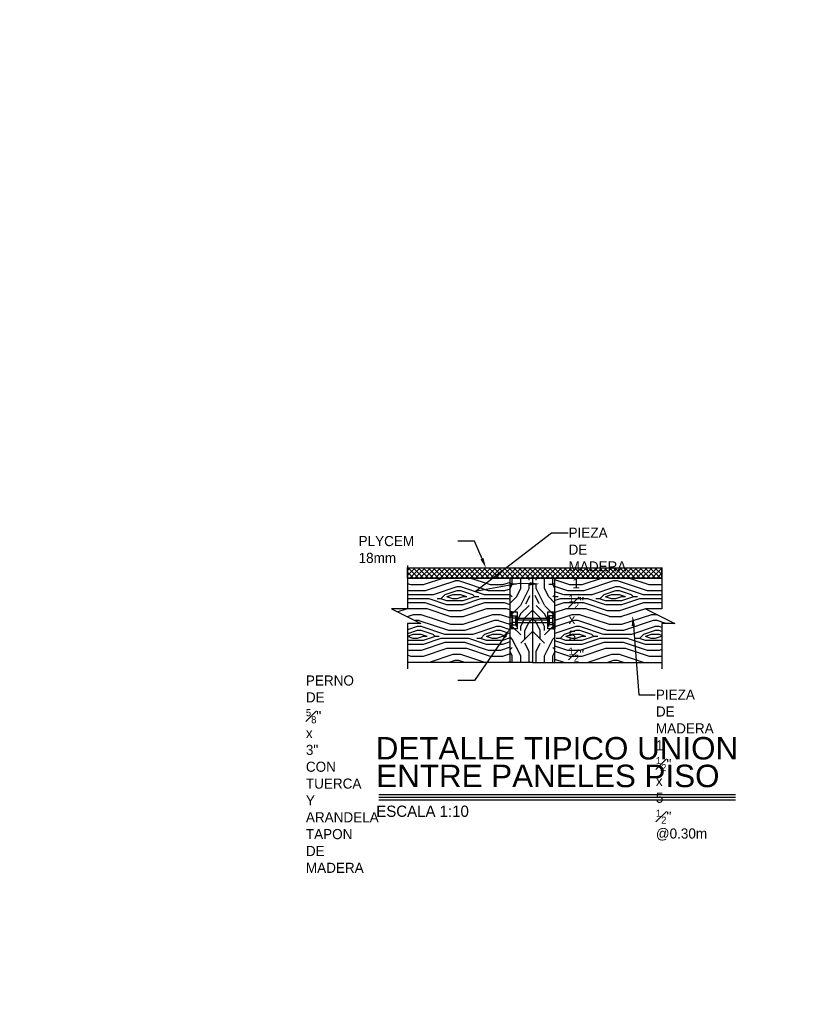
# Model space of a CAD drawing. Header units: millimetres. Extents: x 19443 to 19711, y 4351 to 4752.
# Tile 34 of 256: x 19466.36 to 19467.78, y 4518.45 to 4520.21. Entities that reach past the tile are written whole.
import ezdxf
from ezdxf import colors
from ezdxf.entities.mleader import LeaderData, LeaderLine
from ezdxf.enums import TextEntityAlignment as Align
from ezdxf.math import Vec2, Vec3

# ---------------------------------------------------------------- set-up
doc = ezdxf.new("R2010")
doc.units = ezdxf.units.MM
doc.linetypes.add('HIDDEN2', pattern=[4.7625, 3.175, -1.5875])
for name, color, linetype in [('0 @ 0.1', 7, 'Continuous'), ('01', 1, 'Continuous'), ('1', 1, 'Continuous'), ('2', 2, 'Continuous'), ('4', 4, 'Continuous'), ('8', 8, 'Continuous'), ('cotas', 1, 'Continuous'), ('cotas @ 500', 1, 'Continuous'), ('SectionCutEdges', 7, 'Continuous'), ('TEXTOS TITULOS @ 0.1', 3, 'Continuous'), ('W COTAS', 1, 'Continuous')]:
    doc.layers.add(name, color=color, linetype=linetype)
doc.styles.add('century gothic', font='GOTHIC.TTF')
doc.styles.add('NOTAS', font='GOTHIC.TTF')
doc.styles.add('SMCtitulos', font='sanss___.ttf')
doc.dimstyles.new('ANOTATIVE 100 SMCONSTRUCCIONES', dxfattribs={"dimscale": 0, "dimtxt": 0.18, "dimasz": 0.15, "dimexe": 0.18, "dimexo": 0.09, "dimgap": 0.1, "dimtad": 1, "dimzin": 0, "dimdsep": 46, "dimtxsty": 'century gothic', "dimblk1": 'FLECHA1', "dimblk2": 'FLECHA1', "dimsah": 1, "dimcen": 0.18, "dimdle": 0.075, "dimclrd": 1, "dimclre": 1, "dimclrt": 2, "dimaunit": 1, "dimadec": 0, "dimazin": 0, "dimtfac": 0.75, "dimtix": 1, "dimtmove": 2, "dimatfit": 3, "dimfxl": 0.09, "dimtvp": 1.5, "dimtfill": 1, "dimtolj": 1, "dimtzin": 0, "dimarcsym": 0})

# ---------------------------------------------------------------- blocks, each defined once
blk = doc.blocks.new('FLECHA1')
at = {"color": 4}
blk.add_line((-0.246176, -0.248081), (0.248081, 0.25), dxfattribs=at)
at = {"color": 1}
blk.add_line((-1, 0), (0.496162, 0), dxfattribs=at)
blk = doc.blocks.new('*D497')
at = {"layer": 'cotas', "color": 1, "lineweight": -2, "transparency": 16777216}
for p, q in [((19614.326, 4625.8448), (19614.326, 4700.8448)), ((19570.9836, 4550.8448), (19524.326, 4550.8448)), ((19614.326, 4548.4298), (19614.326, 4550.8448)), ((19570.5339, 4548.4298), (19524.326, 4548.4298)), ((19614.326, 4473.4298), (19614.326, 4398.4298))]:
    blk.add_line(p, q, dxfattribs=at)
at = {"layer": 'Defpoints', "color": 0, "transparency": 16777216}
for p in [(19614.326, 4550.8448), (19615.9836, 4550.8448), (19615.5339, 4548.4298)]:
    blk.add_point(p, dxfattribs=at)
at = {"layer": 'cotas', "color": 1, "lineweight": -2, "transparency": 16777216, "xscale": 75, "yscale": 75, "zscale": 75}
for p, rotation in [((19614.326, 4550.8448), 270), ((19614.326, 4548.4298), 90)]:
    blk.add_blockref('FLECHA1', p, dxfattribs=dict(at, rotation=rotation))
at = {"layer": 'cotas', "color": 2, "transparency": 16777216, "insert": (19517.3376, 4549.6373), "char_height": 90, "attachment_point": 5, "rotation": 90, "style": 'century gothic', "bg_fill": 3, "box_fill_scale": 1.1, "bg_fill_color": 256, "bg_fill_true_color": 13158600, "bg_fill_transparency": 0}
blk.add_mtext('\\A1;2.42', dxfattribs=at)
blk = doc.blocks.new('*U247')
at = {"color": 2}
blk.add_line((0, 0.052), (6.359, 0.052), dxfattribs=at)
at = {"color": 250}
blk.add_line((0, 0), (6.359, 0), dxfattribs=at)
at = {"color": 7}
blk.add_line((0, -0.047), (6.359, -0.047), dxfattribs=at)
at = {"color": 0, "linetype": 'ByBlock', "lineweight": -2, "style": 'NOTAS'}
for tag, p in [('1TITLE', (0.027, 1.014)), ('2TITLE', (-0.043, 0.181))]:
    blk.add_attdef(tag, p, '', height=0.3, dxfattribs=at)
blk.add_attdef('SCALE', text='', height=0.18, dxfattribs=at).set_placement((-0.043, -0.148), align=Align.TOP_LEFT)
blk = doc.blocks.new('*U462')
at = {"color": 2, "ltscale": 0.2}
for p, q in [((0.0206, 0.0523), (0.0168, 0.0523)), ((0.0206, 0.0523), (0.0293, 0.0523)), ((0.093, 0.0223), (0.0843, 0.0223)), ((0.093, 0.0223), (0.0968, 0.0223))]:
    blk.add_line(p, q, dxfattribs=at)
at = {"color": 2, "ltscale": 0.5}
for p, q in [((0.0168, 0.0223), (0.0168, 0.0523)), ((0.0293, 0.0523), (0.0293, 0.0223)), ((0.0843, 0.0523), (0.093, 0.0523)), ((0.0843, 0.0223), (0.0843, 0.0523)), ((0.093, 0.0523), (0.0968, 0.0523)), ((0.0968, 0.0523), (0.0968, 0.0223)), ((0.0206, 0.0223), (0.0168, 0.0223)), ((0.0293, 0.0223), (0.0206, 0.0223))]:
    blk.add_line(p, q, dxfattribs=at)
at = {"color": 9, "ltscale": 0.5}
for p, q in [((0.0206, 0.0514), (0.0168, 0.0514)), ((0.0206, 0.0504), (0.0168, 0.0504)), ((0.0206, 0.0491), (0.0168, 0.0491)), ((0.0206, 0.0477), (0.0168, 0.0477)), ((0.0206, 0.0459), (0.0168, 0.0459)), ((0.0206, 0.0429), (0.0168, 0.0429)), ((0.0206, 0.0223), (0.0206, 0.0523)), ((0.093, 0.0523), (0.093, 0.0223)), ((0.093, 0.0514), (0.0968, 0.0514)), ((0.093, 0.0504), (0.0968, 0.0504)), ((0.093, 0.0491), (0.0968, 0.0491)), ((0.093, 0.0477), (0.0968, 0.0477)), ((0.093, 0.0459), (0.0968, 0.0459)), ((0.093, 0.0429), (0.0968, 0.0429)), ((0.0206, 0.0317), (0.0168, 0.0317)), ((0.0206, 0.0286), (0.0168, 0.0286)), ((0.0206, 0.0268), (0.0168, 0.0268)), ((0.0206, 0.0254), (0.0168, 0.0254)), ((0.0206, 0.0241), (0.0168, 0.0241)), ((0.0206, 0.0231), (0.0168, 0.0231)), ((0.093, 0.0317), (0.0968, 0.0317)), ((0.093, 0.0286), (0.0968, 0.0286)), ((0.093, 0.0268), (0.0968, 0.0268)), ((0.093, 0.0254), (0.0968, 0.0254)), ((0.093, 0.0241), (0.0968, 0.0241)), ((0.093, 0.0231), (0.0968, 0.0231))]:
    blk.add_line(p, q, dxfattribs=at)
for p, q in [((0.021, 0.0419), (0.021, 0.0445)), ((0.021, 0.0402), (0.021, 0.0419)), ((0.021, 0.0343), (0.021, 0.0402)), ((0.0218, 0.0453), (0.0273, 0.0453)), ((0.0273, 0.0292), (0.0273, 0.0453)), ((0.028, 0.0453), (0.0293, 0.0453)), ((0.028, 0.0292), (0.028, 0.0453)), ((0.0843, 0.0373), (0.0293, 0.0373)), ((0.0843, 0.0453), (0.0856, 0.0453)), ((0.0856, 0.0453), (0.0856, 0.0292)), ((0.0918, 0.0453), (0.0863, 0.0453)), ((0.0863, 0.0453), (0.0863, 0.0292)), ((0.0926, 0.0445), (0.0926, 0.0419)), ((0.0926, 0.0419), (0.0926, 0.0402)), ((0.0926, 0.0402), (0.0926, 0.0343)), ((0.021, 0.0326), (0.021, 0.0343)), ((0.021, 0.0301), (0.021, 0.0326)), ((0.0218, 0.0292), (0.0273, 0.0292)), ((0.0293, 0.0292), (0.028, 0.0292)), ((0.0856, 0.0292), (0.0843, 0.0292)), ((0.0918, 0.0292), (0.0863, 0.0292)), ((0.0926, 0.0343), (0.0926, 0.0326)), ((0.0926, 0.0326), (0.0926, 0.0301))]:
    blk.add_line(p, q)
at = {"color": 9}
for p, q in [((0.0273, 0.0411), (0.0218, 0.0411)), ((0.0863, 0.0411), (0.0918, 0.0411)), ((0.0273, 0.0335), (0.0218, 0.0335)), ((0.0863, 0.0335), (0.0918, 0.0335))]:
    blk.add_line(p, q, dxfattribs=at)
at = {"color": 2}
for p, q in [((0.0293, 0.0292), (0.0293, 0.0453)), ((0.0843, 0.0453), (0.0843, 0.0292))]:
    blk.add_line(p, q, dxfattribs=at)
at = {"color": 9, "linetype": 'HIDDEN2', "ltscale": 0.001}
for p, q in [((0.0293, 0.0411), (0.0843, 0.0411)), ((0.0293, 0.0335), (0.0843, 0.0335))]:
    blk.add_line(p, q, dxfattribs=at)
for centre, start, end in [((0.0218, 0.0445), 90, 180), ((0.0918, 0.0445), 0, 90), ((0.0918, 0.0445), 0, 90), ((0.0218, 0.0301), 180, 270), ((0.0218, 0.0301), 180, 270), ((0.0918, 0.0301), 270, 0)]:
    blk.add_arc(centre, 0.000847, start, end)
at = {"color": 9}
for centre, start, end in [((0.0218, 0.0419), 180, 270), ((0.0218, 0.0402), 90, 180), ((0.0918, 0.0419), 270, 0), ((0.0918, 0.0402), 0, 90), ((0.0218, 0.0343), 180, 270), ((0.0218, 0.0326), 90, 180), ((0.0918, 0.0343), 270, 0), ((0.0918, 0.0326), 0, 90)]:
    blk.add_arc(centre, 0.000847, start, end, dxfattribs=at)
blk = doc.blocks.new('*U759')
at = {"layer": 'cotas @ 500'}
dim = blk.add_linear_dim(base=(19614.3260382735, 4550.8448237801), p1=(19615.5338597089, 4548.4298237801), p2=(19615.9836080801, 4550.8448237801), angle=90, dimstyle='ANOTATIVE 100 SMCONSTRUCCIONES', override={"dimscale": 500, "dimtix": 1, "dimtofl": 1, "dimtmove": 1, "dimatfit": 1}, dxfattribs=at)
dim.commit()
dim.dimension.update_dxf_attribs({"geometry": '*D497', "text_midpoint": (19517.3375950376, 4549.6373237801)})

msp = doc.modelspace()

# ---------------------------------------------------------------- block references
at = {"layer": 'cotas'}
msp.add_blockref('*U759', (0, 0), dxfattribs=at)

# ---------------------------------------------------------------- next in the draw order: hatches: boundary and pattern name
at = {"layer": '1'}
h = msp.add_hatch(dxfattribs=at)
h.set_pattern_fill('WOODFACE', color=250, scale=0.1, angle=135, style=0, pattern_type=2)
h.set_pattern_definition([(135, (10412.38603, 5029.14305), (-0.1414213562, 1e-17), [0.005, -0.095]), (225, (10412.333, 5029.14658), (-3e-17, -0.1414213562), [0.01, -0.09]), (180, (10412.354214, 5029.13951), (-0.0707106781, -0.0707106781), [0.00707, -0.02121, 0.00707, -0.01414, 0.0495, -0.04243135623]), (180, (10412.393105, 5029.14305), (-0.0707106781, -0.0707106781), [0.007071, -0.014142, 0.007071, -0.1131373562]), (180, (10412.361285, 5029.160726), (-0.0707106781, -0.0707106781), [0.007071, -0.1343503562]), (180, (10412.35775, 5029.17133), (-0.0707106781, -0.0707106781), [0.007071, -0.1343503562]), (180, (10412.361285, 5029.153655), (-0.0707106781, -0.0707106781), [0.007071, -0.1343503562]), (180, (10412.361285, 5029.146584), (-0.0707106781, -0.0707106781), [0.014142, -0.1272793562]), (180, (10412.290574, 5029.11123), (-0.0707106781, -0.0707106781), [0.014142, -0.1272793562]), (180, (10412.36482, 5029.13598), (-0.0707106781, -0.0707106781), [0.028284, -0.1131373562]), (180, (10412.36482, 5029.128906), (-0.0707106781, -0.0707106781), [0.028284, -0.1131373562]), (180, (10412.297645, 5029.153655), (-0.0707106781, -0.0707106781), [0.028284, -0.1131373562]), (180, (10412.361285, 5029.1183), (-0.0707106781, -0.0707106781), [0.0212132, -0.1202081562]), (180, (10412.36482, 5029.09355), (-0.0707106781, -0.0707106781), [0.0212132, -0.1202081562]), (180, (10412.36482, 5029.10769), (-0.0707106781, -0.0707106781), [0.0212132, -0.1202081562]), (180, (10412.297645, 5029.13244), (-0.0707106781, -0.0707106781), [0.03535534, -0.1060660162]), (180, (10412.30118, 5029.121835), (-0.0707106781, -0.0707106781), [0.03535534, -0.1060660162]), (180, (10412.31179, 5029.146584), (-0.0707106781, -0.0707106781), [0.0494974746, -0.0919238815]), (161.5650512, (10412.37189, 5029.14305), (-0.07071067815, 0.0707106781), [0.011180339, -0.212426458]), (161.5650512, (10412.336536, 5029.135977), (-0.07071067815, 0.0707106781), [0.011180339, -0.212426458]), (161.5650512, (10412.347143, 5029.139513), (-0.07071067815, 0.0707106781), [0.011180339, -0.212426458]), (161.5650512, (10412.3825, 5029.146584), (-0.07071067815, 0.0707106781), [0.02236068, -0.2012461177]), (161.5650512, (10412.336536, 5029.128906), (-0.07071067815, 0.0707106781), [0.0335410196, -0.1900657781]), (161.5650512, (10412.34007, 5029.1183), (-0.07071067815, 0.0707106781), [0.0447213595, -0.1788854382]), (161.5650512, (10412.343607, 5029.107693), (-0.07071067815, 0.0707106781), [0.0447213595, -0.1788854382]), (161.5650512, (10412.333, 5029.075873), (-0.07071067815, 0.0707106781), [0.0447213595, -0.1788854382]), (161.5650512, (10412.34007, 5029.082944), (-0.07071067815, 0.0707106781), [0.0559017, -0.1677050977]), (161.5650512, (10412.343607, 5029.09355), (-0.07071067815, 0.0707106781), [0.0559017, -0.1677050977]), (198.4349488, (10412.347143, 5029.146584), (-0.07071067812, -0.07071067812), [0.011180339, -0.212426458]), (198.4349488, (10412.36482, 5029.14305), (-0.07071067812, -0.07071067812), [0.011180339, -0.212426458]), (198.4349488, (10412.386034, 5029.14305), (-0.07071067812, -0.07071067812), [0.02236068, -0.2012461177]), (198.4349488, (10412.354214, 5029.153655), (-0.07071067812, -0.07071067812), [0.02236068, -0.2012461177]), (198.4349488, (10412.39664, 5029.139513), (-0.07071067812, -0.07071067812), [0.0335410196, -0.1900657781]), (198.4349488, (10412.40371, 5029.13244), (-0.07071067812, -0.07071067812), [0.0447213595, -0.1788854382]), (198.4349488, (10412.336536, 5029.192546), (-0.07071067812, -0.07071067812), [0.0447213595, -0.1788854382]), (198.4349488, (10412.354214, 5029.160726), (-0.07071067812, -0.07071067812), [0.0447213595, -0.1788854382]), (198.4349488, (10412.347143, 5029.18194), (-0.07071067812, -0.07071067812), [0.0559017, -0.1677050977]), (198.4349488, (10412.35068, 5029.171332), (-0.07071067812, -0.07071067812), [0.0559017, -0.1677050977])])
h.paths.add_polyline_path([(19467.2343, 4519.211), (19467.0515, 4519.211), (19467.0515, 4519.1566), (19467.0228, 4519.1566), (19467.075, 4519.1302), (19467.0515, 4519.1302), (19467.0515, 4519.061), (19467.2343, 4519.061)])
h.paths.add_polyline_path([(19467.5045, 4519.1302), (19467.528, 4519.1302), (19467.4758, 4519.1566), (19467.5045, 4519.1566), (19467.5045, 4519.211), (19467.3143, 4519.211), (19467.3143, 4519.061), (19467.5045, 4519.061)])
h = msp.add_hatch(dxfattribs=at)
h.set_pattern_fill('LOGEND', color=256, scale=0.15, style=0, pattern_type=2)
h.set_pattern_definition([(180, (28521.97307, 5029.13244), (-0.15, 0.15), [0.045, -0.105]), (180, (28521.97307, 5029.13994), (-0.15, 0.15), [0.045, -0.105]), (180, (28521.96557, 5029.15494), (-0.15, 0.15), [0.03, -0.12]), (180, (28521.95807, 5029.16994), (-0.15, 0.15), [0.0225, -0.1275]), (180, (28521.95807, 5029.18494), (-0.15, 0.15), [0.015, -0.135]), (180, (28521.99557, 5029.19994), (-0.15, 0.15), [0.0075, -0.0375, 0.0075, -0.0975]), (180, (28521.97307, 5029.20744), (-0.15, 0.15), [0.0075, -0.06, 0.0225, -0.06]), (180, (28521.94307, 5029.21494), (-0.15, 0.15), [0.0075, -0.0075, 0.0075, -0.1275]), (180, (28521.95057, 5029.22244), (-0.15, 0.15), [0.0075, -0.1425]), (180, (28521.95807, 5029.23744), (-0.15, 0.15), [0.0225, -0.1275]), (180, (28521.95807, 5029.25244), (-0.15, 0.15), [0.03, -0.12]), (180, (28521.96557, 5029.26744), (-0.15, 0.15), [0.0375, -0.045, 0.0075, -0.06]), (90, (28522.02557, 5029.17744), (0.15, 0.15), [0.0075, -0.015, 0.0375, -0.09]), (90, (28522.01807, 5029.19244), (0.15, 0.15), [0.0075, -0.0075, 0.0225, -0.1125]), (90, (28522.01057, 5029.25244), (0.15, 0.15), [0.015, -0.135]), (90, (28522.00307, 5029.19244), (0.15, 0.15), [0.03, -0.045, 0.0075, -0.0675]), (90, (28521.99557, 5029.27494), (0.15, 0.15), [0.0075, -0.1425]), (90, (28521.98807, 5029.19994), (0.15, 0.15), [0.0225, -0.1275]), (90, (28521.97307, 5029.20744), (0.15, 0.15), [0.015, -0.135]), (90, (28521.95807, 5029.20744), (0.15, 0.15), [0.0075, -0.0225, 0.0225, -0.0975]), (90, (28521.95057, 5029.21494), (0.15, 0.15), [0.0075, -0.1425]), (90, (28521.94307, 5029.18494), (0.15, 0.15), [0.021, -0.129]), (90, (28521.93557, 5029.15494), (0.15, 0.15), [0.015, -0.135]), (90, (28521.92057, 5029.21494), (0.15, 0.15), [0.0075, -0.1425]), (90, (28521.90557, 5029.20744), (0.15, 0.15), [0.0225, -0.1275]), (90, (28521.89057, 5029.20744), (0.15, 0.15), [0.0225, -0.1275]), (135, (28521.91307, 5029.14744), (-2e-17, 0.15), [0.0106065, -0.0106065, 0.0106065, -0.1803125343]), (135, (28521.94307, 5029.18494), (-2e-17, 0.15), [0.021213, -0.1909190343]), (135, (28522.00307, 5029.25994), (-2e-17, 0.15), [0.021213, -0.1909190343]), (135, (28521.97307, 5029.22244), (-2e-17, 0.15), [0.021213, -0.1909190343]), (135, (28521.96557, 5029.19244), (-2e-17, 0.15), [0.021213, -0.1909190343]), (135, (28521.92057, 5029.16244), (-2e-17, 0.15), [0.021213, -0.1909190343]), (135, (28521.93557, 5029.16994), (-2e-17, 0.15), [0.0318198, -0.1803122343]), (135, (28521.98057, 5029.23744), (-2e-17, 0.15), [0.0106065, -0.2015255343]), (135, (28521.98807, 5029.25244), (-2e-17, 0.15), [0.0106065, -0.2015255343]), (135, (28521.92807, 5029.25244), (-2e-17, 0.15), [0.0106065, -0.2015255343]), (135, (28521.98807, 5029.17744), (-2e-17, 0.15), [0.0106065, -0.2015255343]), (135, (28521.90557, 5029.22994), (-2e-17, 0.15), [0.0106065, -0.2015255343]), (135, (28521.95807, 5029.21494), (-2e-17, 0.15), [0.0106065, -0.2015255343]), (135, (28521.94307, 5029.22994), (-2e-17, 0.15), [0.0106065, -0.2015255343]), (45, (28521.95057, 5029.19994), (0.15, 2e-17), [0.0106065, -0.0106065, 0.0318198, -0.1590992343]), (45, (28521.92807, 5029.19994), (0.15, 2e-17), [0.0106065, -0.2015255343]), (45, (28521.92807, 5029.14744), (0.15, 2e-17), [0.0106065, -0.2015255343]), (45, (28521.95807, 5029.18494), (0.15, 2e-17), [0.0106065, -0.2015255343]), (45, (28521.93557, 5029.21494), (0.15, 2e-17), [0.0106065, -0.2015255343]), (45, (28521.97307, 5029.17744), (0.15, 2e-17), [0.0106065, -0.2015255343]), (45, (28521.91307, 5029.17744), (0.15, 2e-17), [0.0106065, -0.2015255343]), (45, (28522.01807, 5029.13244), (0.15, 2e-17), [0.0106065, -0.2015255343]), (45, (28522.01057, 5029.13994), (0.15, 2e-17), [0.021213, -0.1909190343]), (45, (28522.00307, 5029.14744), (0.15, 2e-17), [0.021213, -0.1909190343]), (45, (28521.98807, 5029.14744), (0.15, 2e-17), [0.021213, -0.1909190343]), (45, (28521.98057, 5029.16244), (0.15, 2e-17), [0.021213, -0.1909190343]), (45, (28521.92057, 5029.22244), (0.15, 2e-17), [0.021213, -0.1909190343]), (45, (28521.89057, 5029.14744), (0.15, 2e-17), [0.021213, -0.1909190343]), (45, (28521.88307, 5029.26744), (0.15, 2e-17), [0.021213, -0.1909190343]), (45, (28521.88307, 5029.25244), (0.15, 2e-17), [0.021213, -0.1909190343]), (45, (28521.89807, 5029.24494), (0.15, 2e-17), [0.021213, -0.1909190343]), (45, (28522.00307, 5029.24494), (0.15, 2e-17), [0.0318198, -0.1803122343]), (45, (28521.90557, 5029.22994), (0.15, 2e-17), [0.0318198, -0.1803122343]), (153.4349488, (28521.988074, 5029.27494), (-0.15, 6e-11), [0.01677, -0.3186401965]), (153.4349488, (28521.988074, 5029.19994), (-0.15, 6e-11), [0.01677, -0.3186401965]), (153.4349488, (28521.973074, 5029.24494), (-0.15, 6e-11), [0.01677, -0.3186401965]), (153.4349488, (28521.928074, 5029.13994), (-0.15, 6e-11), [0.01677, -0.3186401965]), (153.4349488, (28521.935574, 5029.15494), (-0.15, 6e-11), [0.01677, -0.3186401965]), (153.4349488, (28521.980574, 5029.18494), (-0.15, 6e-11), [0.01677, -0.3186401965]), (153.4349488, (28521.980574, 5029.25994), (-0.15, 6e-11), [0.01677, -0.3186401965]), (153.4349488, (28521.935574, 5029.21494), (-0.15, 6e-11), [0.03354, -0.3018701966]), (116.5650512, (28521.935574, 5029.23744), (-8e-12, 0.15), [0.01677, -0.3186401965]), (116.5650512, (28521.913074, 5029.19244), (-8e-12, 0.15), [0.01677, -0.3186401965]), (116.5650512, (28521.988074, 5029.22244), (-8e-12, 0.15), [0.01677, -0.3186401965]), (116.5650512, (28522.018074, 5029.22994), (-8e-12, 0.15), [0.01677, -0.3186401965]), (116.5650512, (28521.928074, 5029.19994), (-8e-12, 0.15), [0.01677, -0.3186401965]), (116.5650512, (28521.943074, 5029.19994), (-8e-12, 0.15), [0.01677, -0.3186401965]), (116.5650512, (28522.003074, 5029.22244), (-8e-12, 0.15), [0.03354, -0.3018701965]), (116.5650512, (28521.890574, 5029.16994), (-8e-12, 0.15), [0.03354, -0.3018701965]), (116.5650512, (28521.905574, 5029.17744), (-8e-12, 0.15), [0.03354, -0.3018701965]), (63.4349488, (28522.025574, 5029.15494), (6e-11, 0.15), [0.01677, -0.3186401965]), (63.4349488, (28522.025574, 5029.23744), (6e-11, 0.15), [0.01677, -0.3186401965]), (63.4349488, (28521.995574, 5029.13244), (6e-11, 0.15), [0.01677, -0.3186401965]), (63.4349488, (28522.010574, 5029.26744), (6e-11, 0.15), [0.01677, -0.3186401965]), (63.4349488, (28521.995574, 5029.17744), (6e-11, 0.15), [0.01677, -0.3186401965]), (63.4349488, (28521.965574, 5029.19244), (6e-11, 0.15), [0.01677, -0.3186401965]), (63.4349488, (28521.950574, 5029.22244), (6e-11, 0.15), [0.01677, -0.3186401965]), (63.4349488, (28522.018074, 5029.16244), (-4.817e-08, 0.1500000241), [0.01677, -0.3186401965]), (63.4349488, (28521.980574, 5029.18494), (6e-11, 0.15), [0.01677, -0.3186401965]), (63.4349488, (28521.935574, 5029.16994), (6e-11, 0.15), [0.01677, -0.3186401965]), (63.4349488, (28521.920574, 5029.18494), (6e-11, 0.15), [0.01677, -0.3186401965]), (63.4349488, (28521.890574, 5029.22994), (6e-11, 0.15), [0.01677, -0.3186401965]), (63.4349488, (28522.003074, 5029.27494), (6e-11, 0.15), [0.01677, -0.3186401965]), (63.4349488, (28522.025574, 5029.26744), (6e-11, 0.15), [0.03354, -0.3018701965]), (63.4349488, (28522.003074, 5029.16244), (6e-11, 0.15), [0.03354, -0.3018701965]), (26.5650512, (28522.025574, 5029.13994), (0.15, 8e-12), [0.01677, -0.3186401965]), (26.5650512, (28521.898074, 5029.13244), (0.15, 8e-12), [0.01677, -0.3186401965]), (26.5650512, (28521.905574, 5029.20744), (0.15, 8e-12), [0.01677, -0.3186401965]), (26.5650512, (28521.965574, 5029.15494), (0.15, 8e-12), [0.01677, -0.3186401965]), (26.5650512, (28521.973074, 5029.13994), (0.15, 8e-12), [0.01677, -0.3186401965]), (26.5650512, (28521.958074, 5029.16994), (0.15, 8e-12), [0.01677, -0.3186401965]), (26.5650512, (28521.913074, 5029.25994), (0.15, 8e-12), [0.01677, -0.3186401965]), (26.5650512, (28521.898074, 5029.26744), (0.15, 8e-12), [0.03354, -0.3018701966])])
h.paths.add_polyline_path([(19467.2343, 4519.211), (19467.2743, 4519.211), (19467.2743, 4519.061), (19467.2343, 4519.061)])
h = msp.add_hatch(dxfattribs=at)
h.set_pattern_fill('LOGEND', color=256, scale=0.15, style=0, pattern_type=2)
h.set_pattern_definition([(0, (10412.57553, 5029.13244), (0.15, 0.15), [0.045, -0.105]), (0, (10412.57553, 5029.13994), (0.15, 0.15), [0.045, -0.105]), (0, (10412.58303, 5029.15494), (0.15, 0.15), [0.03, -0.12]), (0, (10412.59053, 5029.16994), (0.15, 0.15), [0.0225, -0.1275]), (0, (10412.59053, 5029.18494), (0.15, 0.15), [0.015, -0.135]), (0, (10412.55303, 5029.19994), (0.15, 0.15), [0.0075, -0.0375, 0.0075, -0.0975]), (0, (10412.57553, 5029.20744), (0.15, 0.15), [0.0075, -0.06, 0.0225, -0.06]), (0, (10412.60553, 5029.21494), (0.15, 0.15), [0.0075, -0.0075, 0.0075, -0.1275]), (0, (10412.59803, 5029.22244), (0.15, 0.15), [0.0075, -0.1425]), (0, (10412.59053, 5029.23744), (0.15, 0.15), [0.0225, -0.1275]), (0, (10412.59053, 5029.25244), (0.15, 0.15), [0.03, -0.12]), (0, (10412.58303, 5029.26744), (0.15, 0.15), [0.0375, -0.045, 0.0075, -0.06]), (90, (10412.52303, 5029.17744), (-0.15, 0.15), [0.0075, -0.015, 0.0375, -0.09]), (90, (10412.53053, 5029.19244), (-0.15, 0.15), [0.0075, -0.0075, 0.0225, -0.1125]), (90, (10412.53803, 5029.25244), (-0.15, 0.15), [0.015, -0.135]), (90, (10412.54553, 5029.19244), (-0.15, 0.15), [0.03, -0.045, 0.0075, -0.0675]), (90, (10412.55303, 5029.27494), (-0.15, 0.15), [0.0075, -0.1425]), (90, (10412.56053, 5029.19994), (-0.15, 0.15), [0.0225, -0.1275]), (90, (10412.57553, 5029.20744), (-0.15, 0.15), [0.015, -0.135]), (90, (10412.59053, 5029.20744), (-0.15, 0.15), [0.0075, -0.0225, 0.0225, -0.0975]), (90, (10412.59803, 5029.21494), (-0.15, 0.15), [0.0075, -0.1425]), (90, (10412.60553, 5029.18494), (-0.15, 0.15), [0.021, -0.129]), (90, (10412.61303, 5029.15494), (-0.15, 0.15), [0.015, -0.135]), (90, (10412.62803, 5029.21494), (-0.15, 0.15), [0.0075, -0.1425]), (90, (10412.64303, 5029.20744), (-0.15, 0.15), [0.0225, -0.1275]), (90, (10412.65803, 5029.20744), (-0.15, 0.15), [0.0225, -0.1275]), (45, (10412.63553, 5029.14744), (2e-17, 0.15), [0.0106065, -0.0106065, 0.0106065, -0.1803125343]), (45, (10412.60553, 5029.18494), (2e-17, 0.15), [0.021213, -0.1909190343]), (45, (10412.54553, 5029.25994), (2e-17, 0.15), [0.021213, -0.1909190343]), (45, (10412.57553, 5029.22244), (2e-17, 0.15), [0.021213, -0.1909190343]), (45, (10412.58303, 5029.19244), (2e-17, 0.15), [0.021213, -0.1909190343]), (45, (10412.62803, 5029.16244), (2e-17, 0.15), [0.021213, -0.1909190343]), (45, (10412.61303, 5029.16994), (2e-17, 0.15), [0.0318198, -0.1803122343]), (45, (10412.56803, 5029.23744), (2e-17, 0.15), [0.0106065, -0.2015255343]), (45, (10412.56053, 5029.25244), (2e-17, 0.15), [0.0106065, -0.2015255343]), (45, (10412.62053, 5029.25244), (2e-17, 0.15), [0.0106065, -0.2015255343]), (45, (10412.56053, 5029.17744), (2e-17, 0.15), [0.0106065, -0.2015255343]), (45, (10412.64303, 5029.22994), (2e-17, 0.15), [0.0106065, -0.2015255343]), (45, (10412.59053, 5029.21494), (2e-17, 0.15), [0.0106065, -0.2015255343]), (45, (10412.60553, 5029.22994), (2e-17, 0.15), [0.0106065, -0.2015255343]), (135, (10412.59803, 5029.19994), (-0.15, 2e-17), [0.0106065, -0.0106065, 0.0318198, -0.1590992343]), (135, (10412.62053, 5029.19994), (-0.15, 2e-17), [0.0106065, -0.2015255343]), (135, (10412.62053, 5029.14744), (-0.15, 2e-17), [0.0106065, -0.2015255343]), (135, (10412.59053, 5029.18494), (-0.15, 2e-17), [0.0106065, -0.2015255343]), (135, (10412.61303, 5029.21494), (-0.15, 2e-17), [0.0106065, -0.2015255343]), (135, (10412.57553, 5029.17744), (-0.15, 2e-17), [0.0106065, -0.2015255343]), (135, (10412.63553, 5029.17744), (-0.15, 2e-17), [0.0106065, -0.2015255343]), (135, (10412.53053, 5029.13244), (-0.15, 2e-17), [0.0106065, -0.2015255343]), (135, (10412.53803, 5029.13994), (-0.15, 2e-17), [0.021213, -0.1909190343]), (135, (10412.54553, 5029.14744), (-0.15, 2e-17), [0.021213, -0.1909190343]), (135, (10412.56053, 5029.14744), (-0.15, 2e-17), [0.021213, -0.1909190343]), (135, (10412.56803, 5029.16244), (-0.15, 2e-17), [0.021213, -0.1909190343]), (135, (10412.62803, 5029.22244), (-0.15, 2e-17), [0.021213, -0.1909190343]), (135, (10412.65803, 5029.14744), (-0.15, 2e-17), [0.021213, -0.1909190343]), (135, (10412.66553, 5029.26744), (-0.15, 2e-17), [0.021213, -0.1909190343]), (135, (10412.66553, 5029.25244), (-0.15, 2e-17), [0.021213, -0.1909190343]), (135, (10412.65053, 5029.24494), (-0.15, 2e-17), [0.021213, -0.1909190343]), (135, (10412.54553, 5029.24494), (-0.15, 2e-17), [0.0318198, -0.1803122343]), (135, (10412.64303, 5029.22994), (-0.15, 2e-17), [0.0318198, -0.1803122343]), (26.5650512, (10412.56053, 5029.27494), (0.15, 6e-11), [0.01677, -0.3186401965]), (26.5650512, (10412.56053, 5029.19994), (0.15, 6e-11), [0.01677, -0.3186401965]), (26.5650512, (10412.57553, 5029.24494), (0.15, 6e-11), [0.01677, -0.3186401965]), (26.5650512, (10412.62053, 5029.13994), (0.15, 6e-11), [0.01677, -0.3186401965]), (26.5650512, (10412.61303, 5029.15494), (0.15, 6e-11), [0.01677, -0.3186401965]), (26.5650512, (10412.56803, 5029.18494), (0.15, 6e-11), [0.01677, -0.3186401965]), (26.5650512, (10412.56803, 5029.25994), (0.15, 6e-11), [0.01677, -0.3186401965]), (26.5650512, (10412.61303, 5029.21494), (0.15, 6e-11), [0.03354, -0.3018701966]), (63.4349488, (10412.61303, 5029.23744), (8e-12, 0.15), [0.01677, -0.3186401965]), (63.4349488, (10412.63553, 5029.19244), (8e-12, 0.15), [0.01677, -0.3186401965]), (63.4349488, (10412.56053, 5029.22244), (8e-12, 0.15), [0.01677, -0.3186401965]), (63.4349488, (10412.53053, 5029.22994), (8e-12, 0.15), [0.01677, -0.3186401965]), (63.4349488, (10412.62053, 5029.19994), (8e-12, 0.15), [0.01677, -0.3186401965]), (63.4349488, (10412.60553, 5029.19994), (8e-12, 0.15), [0.01677, -0.3186401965]), (63.4349488, (10412.54553, 5029.22244), (8e-12, 0.15), [0.03354, -0.3018701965]), (63.4349488, (10412.65803, 5029.16994), (8e-12, 0.15), [0.03354, -0.3018701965]), (63.4349488, (10412.64303, 5029.17744), (8e-12, 0.15), [0.03354, -0.3018701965]), (116.5650512, (10412.52303, 5029.15494), (-6e-11, 0.15), [0.01677, -0.3186401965]), (116.5650512, (10412.52303, 5029.23744), (-6e-11, 0.15), [0.01677, -0.3186401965]), (116.5650512, (10412.55303, 5029.13244), (-6e-11, 0.15), [0.01677, -0.3186401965]), (116.5650512, (10412.53803, 5029.26744), (-6e-11, 0.15), [0.01677, -0.3186401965]), (116.5650512, (10412.55303, 5029.17744), (-6e-11, 0.15), [0.01677, -0.3186401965]), (116.5650512, (10412.58303, 5029.19244), (-6e-11, 0.15), [0.01677, -0.3186401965]), (116.5650512, (10412.59803, 5029.22244), (-6e-11, 0.15), [0.01677, -0.3186401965]), (116.5650512, (10412.53053, 5029.16244), (4.817e-08, 0.1500000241), [0.01677, -0.3186401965]), (116.5650512, (10412.56803, 5029.18494), (-6e-11, 0.15), [0.01677, -0.3186401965]), (116.5650512, (10412.61303, 5029.16994), (-6e-11, 0.15), [0.01677, -0.3186401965]), (116.5650512, (10412.62803, 5029.18494), (-6e-11, 0.15), [0.01677, -0.3186401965]), (116.5650512, (10412.65803, 5029.22994), (-6e-11, 0.15), [0.01677, -0.3186401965]), (116.5650512, (10412.54553, 5029.27494), (-6e-11, 0.15), [0.01677, -0.3186401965]), (116.5650512, (10412.52303, 5029.26744), (-6e-11, 0.15), [0.03354, -0.3018701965]), (116.5650512, (10412.54553, 5029.16244), (-6e-11, 0.15), [0.03354, -0.3018701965]), (153.4349488, (10412.52303, 5029.13994), (-0.15, 8e-12), [0.01677, -0.3186401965]), (153.4349488, (10412.65053, 5029.13244), (-0.15, 8e-12), [0.01677, -0.3186401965]), (153.4349488, (10412.64303, 5029.20744), (-0.15, 8e-12), [0.01677, -0.3186401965]), (153.4349488, (10412.58303, 5029.15494), (-0.15, 8e-12), [0.01677, -0.3186401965]), (153.4349488, (10412.57553, 5029.13994), (-0.15, 8e-12), [0.01677, -0.3186401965]), (153.4349488, (10412.59053, 5029.16994), (-0.15, 8e-12), [0.01677, -0.3186401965]), (153.4349488, (10412.63553, 5029.25994), (-0.15, 8e-12), [0.01677, -0.3186401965]), (153.4349488, (10412.65053, 5029.26744), (-0.15, 8e-12), [0.03354, -0.3018701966])])
h.paths.add_polyline_path([(19467.3143, 4519.211), (19467.2743, 4519.211), (19467.2743, 4519.061), (19467.3143, 4519.061)])
at = {"layer": '8'}
h = msp.add_hatch(dxfattribs=at)
h.set_pattern_fill('ANSI37', color=256, scale=0.002, style=0)
h.set_pattern_definition([(45, (-6.19997, -0.211917), (-0.0044901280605, 0.0044901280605), []), (135, (-6.19997, -0.211917), (-0.0044901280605, -0.0044901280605), [])])
h.paths.add_polyline_path([(19467.5045, 4519.229), (19467.0515, 4519.229), (19467.0515, 4519.211), (19467.5045, 4519.211)])

# ---------------------------------------------------------------- next in the draw order: linework, layer by layer
at = {"layer": '2', "color": 1, "linetype": 'HIDDEN2'}
for p, q in [((19467.2343, 4519.061), (19467.0515, 4519.061)), ((19467.3143, 4519.061), (19467.5045, 4519.061))]:
    msp.add_line(p, q, dxfattribs=at)
msp.add_lwpolyline([(19467.0515, 4519.229), (19467.0515, 4519.211), (19467.5045, 4519.211), (19467.5045, 4519.229)], close=True, dxfattribs=at)
at = {"layer": '4', "linetype": 'HIDDEN2'}
for points in [[(19467.2343, 4519.211), (19467.2743, 4519.211), (19467.2743, 4519.061), (19467.2343, 4519.061)], [(19467.3143, 4519.211), (19467.2743, 4519.211), (19467.2743, 4519.061), (19467.3143, 4519.061)]]:
    msp.add_lwpolyline(points, close=True, dxfattribs=at)
at = {"layer": 'SectionCutEdges', "color": 3}
for p, q in [((19467.0515, 4519.23), (19467.0515, 4519.211)), ((19467.0515, 4519.211), (19467.0515, 4519.23)), ((19467.5045, 4519.23), (19467.5045, 4519.211))]:
    msp.add_line(p, q, dxfattribs=at)
at = {"layer": 'SectionCutEdges', "color": 1}
for p in [(19467.417, 4519.211), (19467.5045, 4519.211)]:
    msp.add_line(p, (19467.0515, 4519.211), dxfattribs=at)
at = {"layer": 'W COTAS', "color": 2}
for points in [[(19467.0515, 4519.2338), (19467.0515, 4519.1566), (19467.0228, 4519.1566), (19467.075, 4519.1302), (19467.0515, 4519.1302), (19467.0515, 4519.0497)], [(19467.5045, 4519.2261), (19467.5045, 4519.1566), (19467.4758, 4519.1566), (19467.528, 4519.1302), (19467.5045, 4519.1302), (19467.5045, 4519.0497)]]:
    msp.add_lwpolyline(points, dxfattribs=at)

# ---------------------------------------------------------------- next in the draw order: block references
at = {"layer": '01', "color": 1, "ltscale": 0.2}
msp.add_blockref('*U462', (19467.2175, 4519.0987), dxfattribs=at)
at = {"layer": 'TEXTOS TITULOS @ 0.1'}
ref = msp.add_blockref('*U247', (19467.0001, 4518.8206), dxfattribs=dict(at, xscale=0.1, yscale=0.1, zscale=0.1))
ref.add_attrib('1TITLE', 'DETALLE TIPICO UNION', (19466.9949, 4518.888), dxfattribs={"layer": '0', "color": 0, "linetype": 'ByBlock', "lineweight": -2, "height": 0.04, "style": 'SMCtitulos'})
ref.add_attrib('2TITLE', 'ENTRE PANELES PISO', (19466.9958, 4518.8387), dxfattribs={"layer": '0', "color": 0, "linetype": 'ByBlock', "lineweight": -2, "height": 0.04, "style": 'SMCtitulos'})
ref.add_attrib('SCALE', 'ESCALA 1:10', dxfattribs={"layer": '0', "color": 0, "linetype": 'ByBlock', "lineweight": -2, "height": 0.02, "style": 'NOTAS'}).set_placement((19466.9958, 4518.8058), align=Align.TOP_LEFT)

# ---------------------------------------------------------------- next in the draw order: leaders
at = {"layer": '0 @ 0.1'}
ml = msp.add_multileader_mtext('Standard', dxfattribs=at)
ml.set_content("\\A1;PIEZA DE MADERA \\P 1 {\\H0.7x;\\S1#2;}'' x 5 {\\H0.7x;\\S1#2;}''", color=2, style='century gothic')
ml.set_leader_properties(color=1)
ml.build(insert=Vec2(0, 0))
ml.multileader.update_dxf_attribs({"dogleg_length": 0.09, "arrow_head_size": 0.018, "scale": 0.1})
ctx = ml.context
ctx.base_point, ctx.scale, ctx.char_height, ctx.arrow_head_size, ctx.landing_gap_size, ctx.plane_origin = Vec3(19467.3375, 4519.2916), 0.1, 0.018, 0.018, 0.001, Vec3(19467.6654, 4518.967)
notes = []
notes.append((ctx, [(1, (1, 1, 0), (19467.3081, 4519.2916), (1, 0), 0.0294, [(2, [(19467.287, 4519.2007), (19467.2503, 4519.2012), (19467.1718, 4519.1872)], 0, [])])]))
ctx.mtext.insert, ctx.mtext.width, ctx.mtext.defined_height, ctx.mtext.flow_direction = Vec3(19467.3385, 4519.3009), 0.262776, 0.1201, 5
ml = msp.add_multileader_mtext('Standard', dxfattribs=at)
ml.set_content('\\A1;PLYCEM 18mm', color=2, style='century gothic')
ml.set_leader_properties(color=1)
ml.build(insert=Vec2(0, 0))
ml.multileader.update_dxf_attribs({"dogleg_length": 0.09, "arrow_head_size": 0.018, "scale": 0.1})
ctx = ml.context
ctx.base_point, ctx.scale, ctx.char_height, ctx.arrow_head_size, ctx.landing_gap_size, ctx.plane_origin = Vec3(19466.9633, 4519.2769), 0.1, 0.018, 0.018, 0.001, Vec3(19467.4352, 4519.0138)
notes.append((ctx, [(0, (1, 1, 0), (19467.1707, 4519.2769), (-1, 0), 0.0294, [(0, [(19467.1914, 4519.229)], 0, [])])]))
ctx.mtext.insert, ctx.mtext.width, ctx.mtext.flow_direction = Vec3(19466.9643, 4519.2861), 0.353577, 5
ml = msp.add_multileader_mtext('Standard', dxfattribs=at)
ml.set_content("\\A1;PIEZA DE MADERA \\P1 {\\H0.7x;\\S1#2;}'' x 5 {\\H0.7x;\\S1#2;}'' @0.30m", color=2, style='century gothic')
ml.set_leader_properties(color=1)
ml.build(insert=Vec2(0, 0))
ml.multileader.update_dxf_attribs({"dogleg_length": 0.09, "arrow_head_size": 0.018, "scale": 0.1})
ctx = ml.context
ctx.base_point, ctx.scale, ctx.char_height, ctx.arrow_head_size, ctx.landing_gap_size, ctx.plane_origin = Vec3(19467.4931, 4519.0032), 0.1, 0.018, 0.018, 0.001, Vec3(19467.8776, 4518.7699)
notes.append((ctx, [(1, (1, 1, 0), (19467.4636, 4519.0032), (1, 0), 0.0294, [(0, [(19467.4526, 4519.144)], 0, [])])]))
ctx.mtext.insert, ctx.mtext.width, ctx.mtext.defined_height, ctx.mtext.flow_direction = Vec3(19467.4941, 4519.0124), 0.262776, 0.1201, 5
ml = msp.add_multileader_mtext('Standard', dxfattribs=at)
ml.set_content('\\A1;PERNO DE {\\H0.7x;\\S5#8;}" x 3" CON TUERCA Y ARANDELA\\PTAPON DE MADERA', color=2, style='century gothic')
ml.set_leader_properties(color=1)
ml.build(insert=Vec2(0, 0))
ml.multileader.update_dxf_attribs({"dogleg_length": 0.09, "arrow_head_size": 0.018, "scale": 0.1})
ctx = ml.context
ctx.base_point, ctx.scale, ctx.char_height, ctx.arrow_head_size, ctx.landing_gap_size, ctx.plane_origin = Vec3(19466.8694, 4519.0285), 0.1, 0.018, 0.018, 0.001, Vec3(19467.4352, 4518.7104)
notes.append((ctx, [(0, (1, 1, 0), (19467.1707, 4519.0285), (-1, 0), 0.0294, [(0, [(19467.2343, 4519.121)], 0, [])])]))
ctx.mtext.insert, ctx.mtext.width, ctx.mtext.flow_direction = Vec3(19466.8704, 4519.0377), 0.353577, 5
for ctx, leaders in notes:
    for number, flags, end, landing, length, lines in leaders:
        leader = LeaderData()
        leader.index, (leader.has_last_leader_line, leader.has_dogleg_vector, leader.attachment_direction) = number, flags
        leader.last_leader_point, leader.dogleg_vector, leader.dogleg_length = Vec3(end), Vec3(landing), length
        for number, points, colour, breaks in lines:
            line = LeaderLine()
            line.index, line.vertices, line.color, line.breaks = number, Vec3.list(points), colors.encode_raw_color(colour), breaks
            leader.lines.append(line)
        ctx.leaders.append(leader)

doc.saveas('drawing.dxf')
